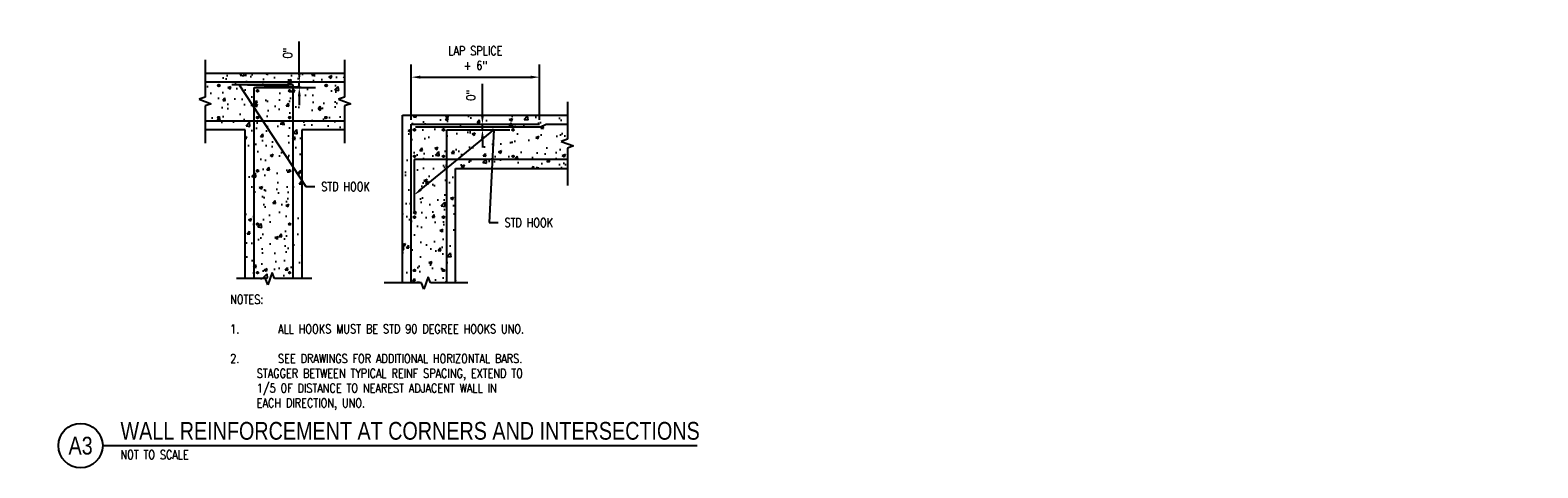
# Model space of a CAD drawing. Header units: inches. Extents: x 63 to 701, y 40 to 195.
# Tile 8 of 8: x 361 to 701, y 96 to 195. Entities that reach past the tile are written whole.
import ezdxf
from ezdxf import colors
from ezdxf.entities.mleader import LeaderData, LeaderLine
from ezdxf.enums import TextEntityAlignment as Align
from ezdxf.math import Vec2, Vec3

# ---------------------------------------------------------------- set-up
doc = ezdxf.new("R2010")
doc.units = ezdxf.units.IN
doc.header["$MEASUREMENT"] = 0
for name, color, linetype in [('A-DETL', 3, 'Continuous'), ('A-DETL-MEDM', 3, 'Continuous'), ('A-DETL-THIN', 1, 'Continuous'), ('A-DETL-WIDE', 5, 'Continuous'), ('G-MEDI', 3, 'Continuous'), ('S-ANNO-DIMS', 1, 'Continuous'), ('S-ANNO-NOTE', 2, 'Continuous'), ('S-ANNO-SYMB', 2, 'Continuous')]:
    doc.layers.add(name, color=color, linetype=linetype)
doc.layers.add('A-WALL-PATT', color=9, linetype='Continuous', true_color=0x808080)
doc.styles.add('Annotative', font='romans.shx', dxfattribs={"width": 0.8, "height": 0.125})
doc.styles.add('Arial', font='romans.shx', dxfattribs={"width": 0.8})
doc.styles.add('TITLES', font='swiss.ttf', dxfattribs={"width": 0.8, "height": 0.25})
doc.dimstyles.new('Annotative', dxfattribs={"dimscale": 0, "dimtxt": 0.125, "dimasz": 0.125, "dimexe": 0.18, "dimexo": 0.0625, "dimgap": 0.09, "dimtad": 1, "dimdec": 3, "dimzin": 3, "dimdsep": 46, "dimlunit": 4, "dimtxsty": 'Annotative', "dimcen": 0.09, "dimclrt": 2, "dimazin": 2, "dimtfac": 1, "dimtdec": 3, "dimtmove": 0, "dimatfit": 0, "dimfxl": 1, "dimtfill": 1, "dimfrac": 2, "dimtolj": 1, "dimtzin": 0, "dimarcsym": 0})

# ---------------------------------------------------------------- blocks, each defined once
blk = doc.blocks.new('S-003_dwg_REINFSEC-652119-WALL REINFORCEMENT AT CORNERS AND INTERSECTIONS')
at = {"layer": 'G-MEDI'}
blk.add_hatch(color=256, dxfattribs=at).paths.add_polyline_path([(0, -0.021), (0.005, -0.02), (0.01, -0.018), (0.015, -0.015), (0.018, -0.01), (0.02, -0.005), (0.021, 0), (0.02, 0.005), (0.018, 0.01), (0.015, 0.015), (0.01, 0.018), (0.005, 0.02), (0, 0.021), (-0.005, 0.02), (-0.01, 0.018), (-0.015, 0.015), (-0.018, 0.01), (-0.02, 0.005), (-0.021, 0), (-0.02, -0.005), (-0.018, -0.01), (-0.015, -0.015), (-0.01, -0.018), (-0.005, -0.02)])
blk.add_circle((0, 0), 0.0125, dxfattribs=at)
blk = doc.blocks.new('S-003_dwg_REINFSEC-V1-WALL REINFORCEMENT AT CORNERS AND INTERSECTIONS')
at = {"layer": 'G-MEDI'}
blk.add_hatch(color=256, dxfattribs=at).paths.add_polyline_path([(0, -0.021), (0.005, -0.02), (0.01, -0.018), (0.015, -0.015), (0.018, -0.01), (0.02, -0.005), (0.021, 0), (0.02, 0.005), (0.018, 0.01), (0.015, 0.015), (0.01, 0.018), (0.005, 0.02), (0, 0.021), (-0.005, 0.02), (-0.01, 0.018), (-0.015, 0.015), (-0.018, 0.01), (-0.02, 0.005), (-0.021, 0), (-0.02, -0.005), (-0.018, -0.01), (-0.015, -0.015), (-0.01, -0.018), (-0.005, -0.02)])
blk.add_circle((0, 0), 0.0125, dxfattribs=at)
blk = doc.blocks.new('S-003_dwg_REINFSEC-V2-WALL REINFORCEMENT AT CORNERS AND INTERSECTIONS')
at = {"layer": 'G-MEDI'}
blk.add_hatch(color=256, dxfattribs=at).paths.add_polyline_path([(0, -0.021), (0.005, -0.02), (0.01, -0.018), (0.015, -0.015), (0.018, -0.01), (0.02, -0.005), (0.021, 0.001), (0.02, 0.005), (0.018, 0.01), (0.015, 0.015), (0.01, 0.018), (0.005, 0.02), (0, 0.021), (-0.005, 0.02), (-0.01, 0.018), (-0.015, 0.015), (-0.018, 0.01), (-0.02, 0.005), (-0.021, 0), (-0.02, -0.005), (-0.018, -0.01), (-0.015, -0.015), (-0.01, -0.018), (-0.005, -0.02)])
blk.add_circle((0, 0), 0.0125, dxfattribs=at)
blk = doc.blocks.new('*D19')
at = {"layer": 'Defpoints', "color": 0, "lineweight": -3, "transparency": 16777216}
for p in [(475.91, 184.44), (447, 173.85), (475.91, 173.85)]:
    blk.add_point(p, dxfattribs=at)
at = {"layer": 'S-ANNO-DIMS', "color": 0, "lineweight": -2, "transparency": 16777216}
for p, q in [((447, 174.85), (447, 187.32)), ((475.91, 174.85), (475.91, 187.32)), ((449, 184.44), (473.91, 184.44))]:
    blk.add_line(p, q, dxfattribs=at)
at = {"layer": 'S-ANNO-DIMS', "color": 0, "lineweight": -3, "transparency": 16777216}
for points in [[(449, 184.78), (449, 184.11), (447, 184.44)], [(473.91, 184.78), (473.91, 184.11), (475.91, 184.44)]]:
    blk.add_solid(points, dxfattribs=at)
at = {"layer": 'S-ANNO-DIMS', "color": 2, "lineweight": -3, "transparency": 16777216, "insert": (461.45, 188.74), "char_height": 2, "attachment_point": 5, "style": 'Annotative', "bg_fill": 3, "box_fill_scale": 1.25, "bg_fill_color": 256, "bg_fill_true_color": 13158600, "bg_fill_transparency": 0}
blk.add_mtext('\\A1;LAP SPLICE\\P+ 6" ', dxfattribs=at)
blk = doc.blocks.new('*D20')
at = {"layer": 'Defpoints', "color": 0, "lineweight": -3, "transparency": 16777216}
for p in [(461.84, 173.85), (463.04, 173.85), (461.84, 172.6)]:
    blk.add_point(p, dxfattribs=at)
at = {"layer": 'S-ANNO-DIMS', "color": 0, "lineweight": -2, "transparency": 16777216}
for p, q in [((463.04, 175.85), (463.04, 182.94)), ((462.84, 173.85), (465.92, 173.85)), ((463.04, 172.6), (463.04, 173.85)), ((462.84, 172.6), (465.92, 172.6)), ((463.04, 170.6), (463.04, 168.6))]:
    blk.add_line(p, q, dxfattribs=at)
at = {"layer": 'S-ANNO-DIMS', "color": 0, "lineweight": -3, "transparency": 16777216}
for points in [[(462.7, 175.85), (463.37, 175.85), (463.04, 173.85)], [(462.7, 170.6), (463.37, 170.6), (463.04, 172.6)]]:
    blk.add_solid(points, dxfattribs=at)
at = {"layer": 'S-ANNO-DIMS', "color": 2, "lineweight": -3, "transparency": 16777216, "insert": (460.41, 180.39), "char_height": 2, "attachment_point": 5, "rotation": 90, "style": 'Annotative', "bg_fill": 3, "box_fill_scale": 1.25, "bg_fill_color": 256, "bg_fill_true_color": 13158600, "bg_fill_transparency": 0}
blk.add_mtext('\\A1;0"', dxfattribs=at)
blk = doc.blocks.new('_DotBlank')
at = {"color": 0, "linetype": 'ByBlock', "lineweight": -2}
blk.add_line((-0.5, 0), (-1, 0), dxfattribs=at)
blk.add_circle((0, 0), 0.5, dxfattribs=at)
blk = doc.blocks.new('*D18')
at = {"layer": 'Defpoints', "color": 0, "lineweight": -3, "transparency": 16777216}
for p in [(419.57, 183.36), (419.57, 182.11), (421.75, 183.36)]:
    blk.add_point(p, dxfattribs=at)
at = {"layer": 'S-ANNO-DIMS', "color": 0, "lineweight": -2, "transparency": 16777216}
for p, q in [((421.75, 185.36), (421.75, 192.45)), ((420.57, 183.36), (424.63, 183.36)), ((420.57, 182.11), (424.63, 182.11)), ((421.75, 182.11), (421.75, 183.36)), ((421.75, 180.11), (421.75, 178.11))]:
    blk.add_line(p, q, dxfattribs=at)
at = {"layer": 'S-ANNO-DIMS', "color": 0, "lineweight": -3, "transparency": 16777216}
for points in [[(421.41, 185.36), (422.08, 185.36), (421.75, 183.36)], [(421.41, 180.11), (422.08, 180.11), (421.75, 182.11)]]:
    blk.add_solid(points, dxfattribs=at)
at = {"layer": 'S-ANNO-DIMS', "color": 2, "lineweight": -3, "transparency": 16777216, "insert": (419.12, 189.9), "char_height": 2, "attachment_point": 5, "rotation": 90, "style": 'Annotative', "bg_fill": 3, "box_fill_scale": 1.25, "bg_fill_color": 256, "bg_fill_true_color": 13158600, "bg_fill_transparency": 0}
blk.add_mtext('\\A1;0"', dxfattribs=at)
blk = doc.blocks.new('*U13')
at = {"linetype": 'Continuous', "lineweight": -3}
blk.add_line((1.125, 0.625), (9.5, 0.625), dxfattribs=at)
at = {"lineweight": -3}
blk.add_circle((0.812, 0.625), 0.312, dxfattribs=at)
at = {"lineweight": -3, "style": 'Arial'}
blk.add_attdef('DRAWING_AREA_TITLE', text='', height=0.187, dxfattribs=at).set_placement((1.374, 0.634), align=Align.BOTTOM_LEFT)
blk.add_attdef('X#', text='', height=0.187, dxfattribs=at).set_placement((0.812, 0.625), align=Align.MIDDLE_CENTER)
blk.add_attdef('SCALE:', text='', height=0.0938, dxfattribs=at).set_placement((1.374, 0.561), align=Align.TOP_LEFT)

msp = doc.modelspace()

# ---------------------------------------------------------------- hatches: boundary and pattern name
at = {"layer": 'A-WALL-PATT', "lineweight": -3}
h = msp.add_hatch(dxfattribs=at)
h.set_pattern_fill('AR-CONC', color=256)
h.paths.add_polyline_path([(431.9698, 185.357), (400.5264, 185.357), (400.5264, 183.357), (431.9698, 183.357)])
h.paths.add_polyline_path([(430.5961, 179.455), (431.9698, 179.955), (431.9698, 183.357), (400.5264, 183.357), (400.5264, 179.955), (399.1527, 179.455), (401.9001, 178.455), (400.5264, 177.955), (400.5264, 174.553), (411.5485, 174.553), (411.5485, 182.107), (420.3515, 182.107), (420.3515, 174.553), (431.9698, 174.553), (431.9698, 177.955), (433.3436, 178.455)])
h.paths.add_polyline_path([(427.9521, 175.3286, -1), (427.5521, 175.3286, -1)], flags=16)
h.paths.add_polyline_path([(427.5942, 182.5723, -1), (427.9942, 182.5723, -1)], flags=16)
h.paths.add_polyline_path([(403.3562, 175.3286, -1), (403.7562, 175.3286, -1)], flags=16)
h.paths.add_polyline_path([(403.3983, 182.5723, -1), (403.7983, 182.5723, -1)], flags=16)
h.paths.add_polyline_path([(420.3515, 182.107), (411.5485, 182.107), (411.5485, 174.553), (420.3515, 174.553)], flags=17)
h.paths.add_polyline_path([(412.5461, 175.3286, -1), (412.1461, 175.3286, -1)], flags=16)
h.paths.add_polyline_path([(412.1461, 181.3524, -1), (412.5461, 181.3524, -1)], flags=16)
h.paths.add_polyline_path([(419.7672, 175.3286, -1), (419.3672, 175.3286, -1)], flags=16)
h.paths.add_polyline_path([(419.3672, 181.3524, -1), (419.7672, 181.3524, -1)], flags=16)
h.paths.add_polyline_path([(431.9698, 174.553), (420.3515, 174.553), (420.3515, 139.0327), (422.3525, 139.0327), (422.3525, 172.553), (431.9698, 172.553)])
h.paths.add_polyline_path([(420.3515, 174.553), (411.5485, 174.553), (411.5485, 139.0327), (414.1465, 139.0327), (414.6465, 137.659), (415.6465, 140.4065), (416.1465, 139.0327), (420.3515, 139.0327)])
h.paths.add_polyline_path([(412.5461, 163.3286, -1), (412.1461, 163.3286, -1)], flags=16)
h.paths.add_polyline_path([(419.7672, 163.3286, -1), (419.3672, 163.3286, -1)], flags=16)
h.paths.add_polyline_path([(412.5461, 151.3286, -1), (412.1461, 151.3286, -1)], flags=16)
h.paths.add_polyline_path([(419.7672, 151.3286, -1), (419.3672, 151.3286, -1)], flags=16)
h.paths.add_polyline_path([(412.5461, 140.378, -1), (412.1461, 140.378, -1)], flags=16)
h.paths.add_polyline_path([(419.7672, 140.378, -1), (419.3672, 140.378, -1)], flags=16)
h.paths.add_polyline_path([(411.5485, 174.553), (400.5264, 174.553), (400.5264, 172.553), (409.5485, 172.553), (409.5485, 139.0327), (411.5485, 139.0327)])
h = msp.add_hatch(dxfattribs=at)
h.set_pattern_fill('AR-CONC', color=256)
h.set_pattern_definition([(50, (0, 0), (7.1726, -0.62752), [0.75, -8.25]), (355, (0, 0), (-1.38751, 7.52192), [0.6, -6.6]), (100.4514, (0.598, -0.052), (5.78509, 6.8944), [0.6374, -7.01142]), (46.1842, (0, 2), (10.67241, -1.6552), [1.125, -12.375]), (96.6356, (0.889, 1.862), (9.34662, 9.74119), [0.9561, -10.51714]), (351.1842, (0, 2), (9.34662, 9.74119), [0.9, -9.9]), (21, (1, 1.5), (5.96907, -4.02619), [0.75, -8.25]), (326, (1, 1.5), (2.43315, 7.2515), [0.6, -6.6]), (71.4514, (1.4974, 1.1645), (8.40222, 3.22531), [0.6374, -7.01142]), (37.5, (0, 0), (0.121599, 3.328939), [0, -6.52, 0, -6.7, 0, -6.625]), (7.5, (0, 0), (2.630695, 3.944117), [0, -3.82, 0, -6.37, 0, -2.525]), (327.5, (-2.23, 0), (5.338224, -0.225549), [0, -2.5, 0, -7.8, 0, -10.35]), (317.5, (-3.23, 0), (5.83186, 1.00105), [0, -3.25, 0, -5.18, 0, -7.35])])
h.paths.add_polyline_path([(482.1959, 175.8485), (444.9972, 175.8485), (444.9972, 138.0626), (449.3047, 138.0626), (449.8047, 136.6888), (450.8047, 139.4363), (451.3047, 138.0626), (454.9972, 138.0626), (454.9972, 165.8485), (482.1959, 165.8485), (482.1959, 168.4465), (483.5697, 168.9465), (480.8222, 169.9465), (482.1959, 170.4465)])
h.paths.add_polyline_path([(470.1307, 172.5636, -1), (469.7307, 172.5636, -1)], flags=16)
h.paths.add_polyline_path([(470.1307, 166.5885, -1), (469.7307, 166.5885, -1)], flags=16)
h.paths.add_polyline_path([(454.0653, 172.5636, -1), (454.4653, 172.5636, -1)], flags=16)
h.paths.add_polyline_path([(454.4653, 166.5885, -1), (454.0653, 166.5885, -1)], flags=16)
h.paths.add_polyline_path([(447.5062, 172.5636, -1), (447.9062, 172.5636, -1)], flags=16)
h.paths.add_polyline_path([(447.5062, 166.5885, -1), (447.9062, 166.5885, -1)], flags=16)
h.paths.add_polyline_path([(454.4465, 152.8821, -1), (454.0465, 152.8821, -1)], flags=16)
h.paths.add_polyline_path([(447.9062, 152.8821, -1), (447.5062, 152.8821, -1)], flags=16)
h.paths.add_polyline_path([(454.4465, 140.8821, -1), (454.0465, 140.8821, -1)], flags=16)
h.paths.add_polyline_path([(447.9062, 140.8821, -1), (447.5062, 140.8821, -1)], flags=16)
h.paths.add_polyline_path([(482.1959, 165.8485), (454.9972, 165.8485), (454.9972, 138.0626), (456.9972, 138.0626), (456.9972, 163.8485), (482.1959, 163.8485)], flags=17)

# ---------------------------------------------------------------- linework, layer by layer
at = {"layer": 'A-DETL', "lineweight": -3}
for p, q in [((400.5264, 183.357), (431.9698, 183.357)), ((420.3515, 182.732), (406.5386, 182.732)), ((411.5485, 139.0327), (411.5485, 182.107)), ((411.5485, 182.107), (425.3624, 182.107)), ((420.3515, 139.0327), (420.3515, 182.732)), ((431.9698, 174.553), (400.5264, 174.553)), ((446.9972, 138.0626), (446.9972, 173.8485)), ((446.9972, 173.8485), (475.9106, 173.8485)), ((476.0931, 173.2235), (477.4082, 173.8485)), ((477.4082, 173.8485), (482.1959, 173.8485)), ((447.9126, 173.2235), (476.0931, 173.2235)), ((454.9972, 138.0626), (454.9972, 172.5985)), ((454.9972, 172.5985), (469.2106, 172.5985)), ((482.1959, 165.8485), (447.6222, 165.8485)), ((447.6222, 165.8485), (447.6222, 153.6805))]:
    msp.add_line(p, q, dxfattribs=at)
at = {"layer": 'A-DETL-MEDM', "lineweight": -3}
for p, q in [((400.5264, 188.365), (400.5264, 179.955)), ((431.9698, 188.365), (431.9698, 179.955)), ((400.5264, 179.955), (399.1527, 179.455)), ((399.1527, 179.455), (401.9001, 178.455)), ((401.9001, 178.455), (400.5264, 177.955)), ((400.5264, 177.955), (400.5264, 169.545)), ((431.9698, 179.955), (430.5961, 179.455)), ((430.5961, 179.455), (433.3436, 178.455)), ((433.3436, 178.455), (431.9698, 177.955)), ((431.9698, 177.955), (431.9698, 169.545)), ((482.1959, 178.8565), (482.1959, 170.4465)), ((482.1959, 170.4465), (480.8222, 169.9465)), ((480.8222, 169.9465), (483.5697, 168.9465)), ((483.5697, 168.9465), (482.1959, 168.4465)), ((482.1959, 168.4465), (482.1959, 160.0365)), ((415.6465, 140.4065), (414.6465, 137.659)), ((416.1465, 139.0327), (415.6465, 140.4065)), ((450.8047, 139.4363), (449.8047, 136.6888)), ((451.3047, 138.0626), (450.8047, 139.4363)), ((414.1465, 139.0327), (407.5574, 139.0327)), ((414.6465, 137.659), (414.1465, 139.0327)), ((424.5565, 139.0327), (416.1465, 139.0327)), ((449.3047, 138.0626), (440.8947, 138.0626)), ((449.8047, 136.6888), (449.3047, 138.0626)), ((459.7147, 138.0626), (451.3047, 138.0626))]:
    msp.add_line(p, q, dxfattribs=at)
at = {"layer": 'A-DETL-WIDE', "lineweight": -3}
for p, q in [((400.5264, 185.357), (431.9698, 185.357)), ((444.9972, 138.0626), (444.9972, 175.8485)), ((444.9972, 175.8485), (482.1959, 175.8485)), ((409.5485, 172.553), (400.5264, 172.553)), ((409.5485, 139.0327), (409.5485, 172.553)), ((431.9698, 172.553), (422.3525, 172.553)), ((422.3525, 172.553), (422.3525, 139.0327)), ((456.9972, 138.0626), (456.9972, 163.8485)), ((456.9972, 163.8485), (482.1959, 163.8485))]:
    msp.add_line(p, q, dxfattribs=at)

# ---------------------------------------------------------------- block references
at = {"layer": 'A-DETL-THIN', "lineweight": -3, "xscale": 16, "yscale": 16, "zscale": 16}
for name, p in [('S-003_dwg_REINFSEC-V1-WALL REINFORCEMENT AT CORNERS AND INTERSECTIONS', (403.5983, 182.5723)), ('S-003_dwg_REINFSEC-V1-WALL REINFORCEMENT AT CORNERS AND INTERSECTIONS', (412.3461, 181.3524)), ('S-003_dwg_REINFSEC-V1-WALL REINFORCEMENT AT CORNERS AND INTERSECTIONS', (419.5672, 181.3524)), ('S-003_dwg_REINFSEC-V1-WALL REINFORCEMENT AT CORNERS AND INTERSECTIONS', (427.7942, 182.5723)), ('S-003_dwg_REINFSEC-V1-WALL REINFORCEMENT AT CORNERS AND INTERSECTIONS', (403.5562, 175.3286)), ('S-003_dwg_REINFSEC-V1-WALL REINFORCEMENT AT CORNERS AND INTERSECTIONS', (412.3461, 175.3286)), ('S-003_dwg_REINFSEC-V1-WALL REINFORCEMENT AT CORNERS AND INTERSECTIONS', (419.5672, 175.3286)), ('S-003_dwg_REINFSEC-V1-WALL REINFORCEMENT AT CORNERS AND INTERSECTIONS', (427.7521, 175.3286)), ('S-003_dwg_REINFSEC-V1-WALL REINFORCEMENT AT CORNERS AND INTERSECTIONS', (447.7062, 172.5636)), ('S-003_dwg_REINFSEC-652119-WALL REINFORCEMENT AT CORNERS AND INTERSECTIONS', (454.2653, 172.5636)), ('S-003_dwg_REINFSEC-V1-WALL REINFORCEMENT AT CORNERS AND INTERSECTIONS', (469.9307, 172.5636)), ('S-003_dwg_REINFSEC-V1-WALL REINFORCEMENT AT CORNERS AND INTERSECTIONS', (447.7062, 166.5885)), ('S-003_dwg_REINFSEC-V1-WALL REINFORCEMENT AT CORNERS AND INTERSECTIONS', (454.2653, 166.5885)), ('S-003_dwg_REINFSEC-V1-WALL REINFORCEMENT AT CORNERS AND INTERSECTIONS', (469.9307, 166.5885)), ('S-003_dwg_REINFSEC-V1-WALL REINFORCEMENT AT CORNERS AND INTERSECTIONS', (412.3461, 163.3286)), ('S-003_dwg_REINFSEC-V1-WALL REINFORCEMENT AT CORNERS AND INTERSECTIONS', (419.5672, 163.3286)), ('S-003_dwg_REINFSEC-V1-WALL REINFORCEMENT AT CORNERS AND INTERSECTIONS', (447.7062, 152.8821)), ('S-003_dwg_REINFSEC-V1-WALL REINFORCEMENT AT CORNERS AND INTERSECTIONS', (454.2465, 152.8821)), ('S-003_dwg_REINFSEC-V1-WALL REINFORCEMENT AT CORNERS AND INTERSECTIONS', (412.3461, 151.3286)), ('S-003_dwg_REINFSEC-V1-WALL REINFORCEMENT AT CORNERS AND INTERSECTIONS', (419.5672, 151.3286)), ('S-003_dwg_REINFSEC-V1-WALL REINFORCEMENT AT CORNERS AND INTERSECTIONS', (412.3461, 140.378)), ('S-003_dwg_REINFSEC-V1-WALL REINFORCEMENT AT CORNERS AND INTERSECTIONS', (419.5672, 140.378)), ('S-003_dwg_REINFSEC-V2-WALL REINFORCEMENT AT CORNERS AND INTERSECTIONS', (447.7062, 140.8821)), ('S-003_dwg_REINFSEC-V2-WALL REINFORCEMENT AT CORNERS AND INTERSECTIONS', (454.2465, 140.8821))]:
    msp.add_blockref(name, p, dxfattribs=at)
at = {"layer": 'S-ANNO-SYMB', "lineweight": -3}
ref = msp.add_blockref('*U13', (359.4345, 91.3859), dxfattribs=dict(at, xscale=15.9999999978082, yscale=15.9999999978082, zscale=15.9999999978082))
ref.add_attrib('SCALE:', 'NOT TO SCALE', dxfattribs={"layer": '0', "lineweight": -3, "height": 2, "style": 'Annotative', "width": 0.796875}).set_placement((381.4232, 100.3553), align=Align.TOP_LEFT)
ref.add_attrib('DRAWING_AREA_TITLE', 'WALL REINFORCEMENT AT CORNERS AND INTERSECTIONS', dxfattribs={"layer": '0', "lineweight": -3, "height": 4, "style": 'TITLES', "width": 0.796875}).set_placement((381.4232, 101.5284), align=Align.BOTTOM_LEFT)
ref.add_attrib('X#', 'A3', dxfattribs={"layer": '0', "lineweight": -3, "height": 4, "style": 'TITLES', "width": 0.796875}).set_placement((372.4345, 101.3859), align=Align.MIDDLE_CENTER)

# ---------------------------------------------------------------- leaders
at = {"layer": 'S-ANNO-NOTE', "lineweight": -3}
ml = msp.add_multileader_mtext('Standard', dxfattribs=at)
ml.set_content('STD HOOK', color=256, style='Annotative')
ml.set_leader_properties(color=1, linetype='ByLayer', lineweight=-1)
ml.build(insert=Vec2(0, 0))
ml.multileader.update_dxf_attribs({"text_right_attachment_type": 3, "dogleg_length": 0.125, "arrow_head_size": 2, "scale": 16})
ctx = ml.context
ctx.base_point, ctx.scale, ctx.char_height, ctx.arrow_head_size, ctx.landing_gap_size, ctx.plane_origin = Vec3(425.2422, 159.7648), 16, 2, 2, 1.44, Vec3(430.4422, 160.7648)
ctx.right_attachment = 3
notes = []
notes.append((ctx, [(0, (1, 1, 0), (423.2422, 159.7648), (1, 0), 2, [(1, [(423.2779, 182.107), (408.1722, 182.732)], 0, [])])]))
ctx.mtext.insert, ctx.mtext.width, ctx.mtext.defined_height, ctx.mtext.flow_direction = Vec3(426.6822, 160.7648), 14.562347, 3.3307, 5
ml = msp.add_multileader_mtext('Standard', dxfattribs=at)
ml.set_content('STD HOOK', color=256, style='Annotative')
ml.set_leader_properties(color=1, linetype='ByLayer', lineweight=-1)
ml.build(insert=Vec2(0, 0))
ml.multileader.update_dxf_attribs({"text_right_attachment_type": 3, "dogleg_length": 0.125, "arrow_head_size": 2, "scale": 16})
ctx = ml.context
ctx.base_point, ctx.scale, ctx.char_height, ctx.arrow_head_size, ctx.landing_gap_size, ctx.plane_origin = Vec3(466.5708, 151.6561), 16, 2, 2, 1.44, Vec3(471.7708, 152.6561)
ctx.right_attachment = 3
notes.append((ctx, [(0, (1, 1, 0), (464.5708, 151.6561), (1, 0), 2, [(1, [(447.6222, 157.8488), (465.607, 172.5985)], 0, [])])]))
ctx.mtext.insert, ctx.mtext.width, ctx.mtext.defined_height, ctx.mtext.flow_direction = Vec3(468.0108, 152.6561), 14.562347, 3.3307, 5
ml = msp.add_multileader_mtext('Standard', dxfattribs=at)
ml.set_content('#4@8" EW', color=256, style='Annotative')
ml.set_leader_properties(color=1, linetype='ByLayer', lineweight=-1)
ml.set_arrow_properties(name='DOTBLANK')
ml.build(insert=Vec2(0, 0))
ml.multileader.update_dxf_attribs({"text_right_attachment_type": 3, "dogleg_length": 0.36, "arrow_head_size": 2, "scale": 16})
ctx = ml.context
ctx.base_point, ctx.scale, ctx.char_height, ctx.arrow_head_size, ctx.landing_gap_size, ctx.plane_origin = Vec3(194.4192, 156.7418), 16, 2, 2, 1.44, Vec3(195.8592, 160.9926)
ctx.right_attachment = 3
notes.append((ctx, [(0, (1, 1, 0), (192.2535, 156.7418), (1, 0), 2.1657, [(1, [(180.1959, 146.627)], 0, [])])]))
ctx.mtext.insert, ctx.mtext.width, ctx.mtext.defined_height, ctx.mtext.flow_direction = Vec3(195.8592, 158.0751), 23.6839, 3.3307, 5
for ctx, leaders in notes:
    for number, flags, end, landing, length, lines in leaders:
        leader = LeaderData()
        leader.index, (leader.has_last_leader_line, leader.has_dogleg_vector, leader.attachment_direction) = number, flags
        leader.last_leader_point, leader.dogleg_vector, leader.dogleg_length = Vec3(end), Vec3(landing), length
        for number, points, colour, breaks in lines:
            line = LeaderLine()
            line.index, line.vertices, line.color, line.breaks = number, Vec3.list(points), colors.encode_raw_color(colour), breaks
            leader.lines.append(line)
        ctx.leaders.append(leader)

# ---------------------------------------------------------------- next in the draw order: texts
at = {"layer": 'S-ANNO-NOTE', "lineweight": -3, "insert": (404.1532, 135.3589), "char_height": 2, "width": 74.12881, "attachment_point": 1, "style": 'Annotative', "bg_fill": 2}
msp.add_mtext('\\pxi-3,l4,t6.4,9.6,12.8,16,19.2,22.4,25.6,28.8,32,35.2,38.4,41.6,44.8,48,51.2,54.4,57.6,60.8,64,67.2,70.4,73.6,76.8,80,83.2,86.4,89.6,92.8,96,99.2,102.4;NOTES:\\P\\P1.^IALL HOOKS MUST BE STD 90 DEGREE HOOKS UNO.\\P\\P2.^ISEE DRAWINGS FOR ADDITIONAL HORIZONTAL BARS. STAGGER BETWEEN TYPICAL REINF SPACING, EXTEND TO 1/5 OF DISTANCE TO NEAREST ADJACENT WALL IN EACH DIRECTION, UNO.', dxfattribs=at)

# ---------------------------------------------------------------- next in the draw order: dimensions: what is measured, and where the dimension line sits
at = {"layer": 'S-ANNO-DIMS', "lineweight": -3}
dim = msp.add_linear_dim(base=(475.9106, 184.4419), p1=(446.9972, 173.8485), p2=(475.9106, 173.8485), text='LAP SPLICE\\P+ 6" ', dimstyle='Annotative', override={"dimpost": '\\X'}, dxfattribs=at)
dim.commit()
dim.dimension.update_dxf_attribs({"geometry": '*D19', "text_midpoint": (461.4539, 188.739)})
dim = msp.add_linear_dim(base=(421.748, 183.357), p1=(419.5672, 182.107), p2=(419.5672, 183.357), angle=90, text='0"', dimstyle='Annotative', override={"dimpost": '\\X'}, dxfattribs=at)
dim.commit()
dim.dimension.update_dxf_attribs({"geometry": '*D18', "text_midpoint": (419.1175, 189.9018)})

# ---------------------------------------------------------------- next in the draw order: dimensions: what is measured, and where the dimension line sits
dim = msp.add_linear_dim(base=(463.0377, 173.8485), p1=(461.8377, 172.5985), p2=(461.8377, 173.8485), angle=90, text='0"', dimstyle='Annotative', override={"dimpost": '\\X'}, dxfattribs=at)
dim.commit()
dim.dimension.update_dxf_attribs({"geometry": '*D20', "text_midpoint": (460.4073, 180.3932)})

# ---------------------------------------------------------------- next in the draw order: leaders
at = {"layer": 'S-ANNO-NOTE', "lineweight": -3}
ml = msp.add_multileader_mtext('Standard', dxfattribs=at)
ml.set_content('INTENTIONALLY\\PROUGHEN TO 1/4" AMPLITUDE, DAMPEN SURFACE PRIOR TO PAD PLACEMENT', color=256, style='Annotative')
ml.set_leader_properties(color=1, linetype='ByLayer', lineweight=-1)
ml.build(insert=Vec2(0, 0))
ml.multileader.update_dxf_attribs({"text_right_attachment_type": 3, "dogleg_length": 0.125, "arrow_head_size": 2, "scale": 16})
ctx = ml.context
ctx.base_point, ctx.scale, ctx.char_height, ctx.arrow_head_size, ctx.landing_gap_size, ctx.plane_origin = Vec3(130.6028, 132.3434), 16, 2, 2, 1.44, Vec3(125.7045, 134.4619)
ctx.right_attachment = 3
notes = []
notes.append((ctx, [(1, (1, 1, 0), (159.6352, 118.6292), (-1, 0), 2, [(1, [(170.6923, 144.2892)], 0, [])])]))
ctx.mtext.insert, ctx.mtext.width, ctx.mtext.defined_height, ctx.mtext.flow_direction = Vec3(132.0428, 133.3434), 26.583284, 3.3307, 5
ml = msp.add_multileader_mtext('Standard', dxfattribs=at)
ml.set_content('SAME AS PERIM DWLS\\P2FT x2FT NOMINAL INTERIOR SPACING', color=256, style='Annotative')
ml.set_leader_properties(color=1, linetype='ByLayer', lineweight=-1)
ml.build(insert=Vec2(0, 0))
ml.multileader.update_dxf_attribs({"text_right_attachment_type": 3, "dogleg_length": 0.125, "arrow_head_size": 2, "scale": 16})
ctx = ml.context
ctx.base_point, ctx.scale, ctx.char_height, ctx.arrow_head_size, ctx.landing_gap_size, ctx.plane_origin = Vec3(165.2861, 111.6213), 16, 2, 2, 1.44, Vec3(185.0053, 114.0918)
ctx.right_attachment = 3
notes.append((ctx, [(0, (1, 1, 0), (163.2861, 111.6213), (1, 0), 2, [(1, [(175.3376, 138.8201)], 0, [])])]))
ctx.mtext.insert, ctx.mtext.width, ctx.mtext.defined_height, ctx.mtext.flow_direction = Vec3(166.7261, 112.6213), 28.637871, 3.3307, 5
ml = msp.add_multileader_mtext('Standard', dxfattribs=at)
ml.set_content('#4@12" W/ STD HOOK TOP PERIM, 5" DRILL AND EPOXY', color=256, style='Annotative')
ml.set_leader_properties(color=1, linetype='ByLayer', lineweight=-1)
ml.build(insert=Vec2(0, 0))
ml.multileader.update_dxf_attribs({"text_right_attachment_type": 3, "dogleg_length": 0.125, "arrow_head_size": 2, "scale": 16})
ctx = ml.context
ctx.base_point, ctx.scale, ctx.char_height, ctx.arrow_head_size, ctx.landing_gap_size, ctx.plane_origin = Vec3(181.8146, 127.8357), 16, 2, 2, 1.44, Vec3(185.0053, 128.3604)
ctx.right_attachment = 3
notes.append((ctx, [(0, (1, 1, 0), (179.8146, 127.8357), (1, 0), 2, [(1, [(191.3999, 138.4702)], 0, [])])]))
ctx.mtext.insert, ctx.mtext.width, ctx.mtext.defined_height, ctx.mtext.flow_direction = Vec3(183.2546, 128.8357), 25.65796, 3.3307, 5
for ctx, leaders in notes:
    for number, flags, end, landing, length, lines in leaders:
        leader = LeaderData()
        leader.index, (leader.has_last_leader_line, leader.has_dogleg_vector, leader.attachment_direction) = number, flags
        leader.last_leader_point, leader.dogleg_vector, leader.dogleg_length = Vec3(end), Vec3(landing), length
        for number, points, colour, breaks in lines:
            line = LeaderLine()
            line.index, line.vertices, line.color, line.breaks = number, Vec3.list(points), colors.encode_raw_color(colour), breaks
            leader.lines.append(line)
        ctx.leaders.append(leader)

# ---------------------------------------------------------------- next in the draw order: leaders
ml = msp.add_multileader_mtext('Standard', dxfattribs=at)
ml.set_content('\\pxt1.6,3.2,4.8,6.4,8,9.6,11.2,12.8,14.4,16,17.6,19.2,20.8,22.4,24,25.6,27.2,28.8,30.4,32,33.6,35.2,36.8,38.4,40,41.6,43.2,44.8,46.4,48,49.6,51.2;{\\C256;EDGE OF EQUIPMENT,\\PSEE OTHER\\PDRAWINGS FOR SIZE\\PAND LOCATIONS}', color=256, style='Annotative')
ml.set_leader_properties(color=1, linetype='ByLayer', lineweight=-1)
ml.build(insert=Vec2(0, 0))
ml.multileader.update_dxf_attribs({"text_right_attachment_type": 3, "dogleg_length": 0.125, "arrow_head_size": 2, "scale": 16})
ctx = ml.context
ctx.base_point, ctx.scale, ctx.char_height, ctx.arrow_head_size, ctx.landing_gap_size, ctx.plane_origin = Vec3(194.6875, 173.0259), 16, 2, 2, 1.44, Vec3(195.8592, 174.0259)
ctx.right_attachment = 3
notes = []
notes.append((ctx, [(0, (1, 1, 0), (192.6875, 173.0259), (1, 0), 2, [(1, [(187.8143, 165.5389)], 0, [])])]))
ctx.mtext.insert, ctx.mtext.width, ctx.mtext.defined_height, ctx.mtext.flow_direction = Vec3(196.1275, 174.0259), 26.583284, 3.3307, 5
for ctx, leaders in notes:
    for number, flags, end, landing, length, lines in leaders:
        leader = LeaderData()
        leader.index, (leader.has_last_leader_line, leader.has_dogleg_vector, leader.attachment_direction) = number, flags
        leader.last_leader_point, leader.dogleg_vector, leader.dogleg_length = Vec3(end), Vec3(landing), length
        for number, points, colour, breaks in lines:
            line = LeaderLine()
            line.index, line.vertices, line.color, line.breaks = number, Vec3.list(points), colors.encode_raw_color(colour), breaks
            leader.lines.append(line)
        ctx.leaders.append(leader)

doc.saveas('drawing.dxf')
